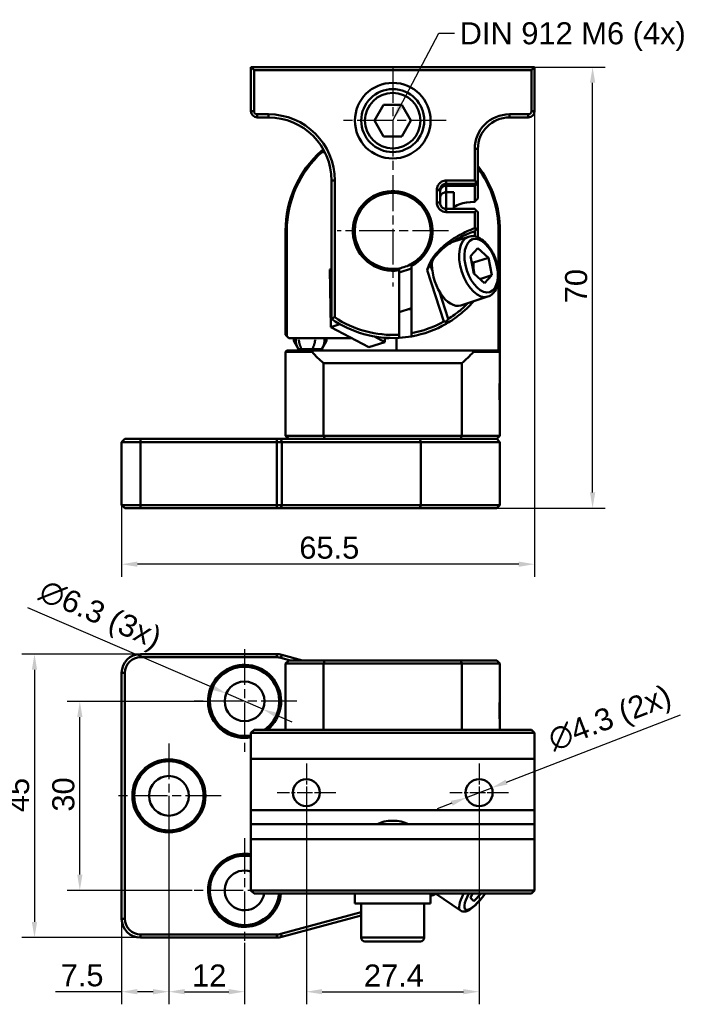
# Model space of a CAD drawing. Header units: millimetres. Extents: x 15 to 172, y 3 to 159.
# Tile 2 of 2: x 67 to 172, y 3 to 159. Entities that reach past the tile are written whole.
import ezdxf

# ---------------------------------------------------------------- set-up
doc = ezdxf.new("R2010")
doc.units = ezdxf.units.MM
doc.linetypes.add('CHAIN', pattern=[0.3543, 0.2362, -0.0295, 0.0591, -0.0295])
for name, color, linetype, lineweight in [('Bemaßungen(DIN)', 179, 'Continuous', 25), ('Gewinde(DIN)', 179, 'Continuous', 25), ('Mittelpunktmarkierung(DIN)', 179, 'Continuous', 25), ('Sichtbare Kanten(DIN)', 179, 'Continuous', 50), ('Sichtbare tangentiale Kanten(DIN)', 179, 'Continuous', 50), ('Symbole(DIN)', 179, 'Continuous', 25)]:
    doc.layers.add(name, color=color, linetype=linetype, lineweight=lineweight)
doc.styles.add('STANDARD-BSI~0', font='arial.ttf')
doc.dimstyles.new('Katalogzeichnungen', dxfattribs={"dimtxt": 3.5, "dimasz": 2.5, "dimexe": 2, "dimexo": 0, "dimgap": 0.8, "dimtad": 1, "dimrnd": 1e-08, "dimdsep": 46, "dimtxsty": 'STANDARD-BSI~0', "dimcen": 0.09, "dimdle": 10, "dimclrd": 250, "dimclre": 250, "dimclrt": 250, "dimazin": 2, "dimtfac": 1, "dimtmove": 0, "dimatfit": 3, "dimfxl": 1, "dimtolj": 1, "dimtzin": 0, "dimlwd": 25, "dimlwe": 25, "dimarcsym": 0})
doc.dimstyles.new('Katalogzeichnungen$7', dxfattribs={"dimtxt": 3.5, "dimasz": 2.5, "dimexe": 2, "dimexo": 0, "dimgap": 0.8, "dimtad": 1, "dimrnd": 1e-08, "dimdsep": 46, "dimtxsty": 'STANDARD-BSI~0', "dimcen": 0.09, "dimdle": 10, "dimclrd": 179, "dimclre": 250, "dimclrt": 250, "dimazin": 2, "dimtfac": 1, "dimtmove": 0, "dimatfit": 3, "dimfxl": 1, "dimtolj": 1, "dimtzin": 0, "dimlwd": 25, "dimlwe": 25, "dimarcsym": 0})

# ---------------------------------------------------------------- blocks, each defined once
blk = doc.blocks.new('*D8')
at = {"layer": 'Bemaßungen(DIN)', "color": 250, "linetype": 'Continuous', "lineweight": 25}
for p, q in [((148.93, 144.68), (148.93, 70.79)), ((83.43, 82.18), (83.43, 70.79)), ((146.43, 72.79), (85.93, 72.79))]:
    blk.add_line(p, q, dxfattribs=at)
at = {"layer": 'Bemaßungen(DIN)', "color": 250, "linetype": 'Continuous'}
for points in [[(85.93, 73.21), (85.93, 72.38), (83.43, 72.79)], [(146.43, 73.21), (146.43, 72.38), (148.93, 72.79)]]:
    blk.add_solid(points, dxfattribs=at)
at = {"layer": 'Defpoints', "color": 0, "linetype": 'Continuous'}
for p in [(148.93, 144.68), (83.43, 82.18), (83.43, 72.79)]:
    blk.add_point(p, dxfattribs=at)
at = {"layer": 'Bemaßungen(DIN)', "color": 250, "linetype": 'Continuous', "lineweight": 25, "insert": (111.61, 77.17), "char_height": 3.5, "attachment_point": 1, "style": 'STANDARD-BSI~0'}
blk.add_mtext('\\A1;65.5', dxfattribs=at)
blk = doc.blocks.new('*D9')
at = {"layer": 'Bemaßungen(DIN)', "color": 250, "linetype": 'Continuous', "lineweight": 25}
for p, q in [((148.93, 151.68), (160.13, 151.68)), ((158.13, 84.18), (158.13, 149.18)), ((142.93, 81.68), (160.13, 81.68))]:
    blk.add_line(p, q, dxfattribs=at)
at = {"layer": 'Bemaßungen(DIN)', "color": 250, "linetype": 'Continuous'}
for points in [[(157.71, 149.18), (158.55, 149.18), (158.13, 151.68)], [(157.71, 84.18), (158.55, 84.18), (158.13, 81.68)]]:
    blk.add_solid(points, dxfattribs=at)
at = {"layer": 'Defpoints', "color": 0, "linetype": 'Continuous'}
for p in [(148.93, 151.68), (158.13, 151.68), (142.93, 81.68)]:
    blk.add_point(p, dxfattribs=at)
at = {"layer": 'Bemaßungen(DIN)', "color": 250, "linetype": 'Continuous', "lineweight": 25, "insert": (153.76, 114.2), "char_height": 3.5, "attachment_point": 1, "rotation": 90, "style": 'STANDARD-BSI~0'}
blk.add_mtext('\\A1;70', dxfattribs=at)
blk = doc.blocks.new('*D10')
at = {"layer": 'Bemaßungen(DIN)', "color": 250, "linetype": 'Continuous', "lineweight": 25}
for p, q in [((97.74, 53.27), (68.56, 65.86)), ((105.82, 49.78), (100.04, 52.28)), ((108.12, 48.79), (110.41, 47.8))]:
    blk.add_line(p, q, dxfattribs=at)
at = {"layer": 'Bemaßungen(DIN)', "color": 250, "linetype": 'Continuous'}
for points in [[(97.91, 53.65), (97.58, 52.89), (100.04, 52.28)], [(108.28, 49.18), (107.95, 48.41), (105.82, 49.78)]]:
    blk.add_solid(points, dxfattribs=at)
at = {"layer": 'Defpoints', "color": 0, "linetype": 'Continuous'}
for p in [(100.04, 52.28), (105.82, 49.78)]:
    blk.add_point(p, dxfattribs=at)
at = {"layer": 'Bemaßungen(DIN)', "color": 250, "linetype": 'Continuous', "lineweight": 25, "insert": (71.46, 70.56), "char_height": 3.5, "attachment_point": 1, "rotation": 336.6619, "style": 'STANDARD-BSI~0'}
blk.add_mtext('\\A1;\\fArial|b0|i0;\\H3.5000;∅6.3 (3x)', dxfattribs=at)
blk = doc.blocks.new('*D11')
at = {"layer": 'Bemaßungen(DIN)', "color": 250, "linetype": 'Continuous', "lineweight": 25}
for p, q in [((144.47, 38.21), (172.05, 48.89)), ((138.13, 35.76), (142.14, 37.31)), ((135.79, 34.85), (133.46, 33.95))]:
    blk.add_line(p, q, dxfattribs=at)
at = {"layer": 'Bemaßungen(DIN)', "color": 250, "linetype": 'Continuous'}
for points in [[(144.32, 38.6), (144.62, 37.82), (142.14, 37.31)], [(135.64, 35.24), (135.94, 34.47), (138.13, 35.76)]]:
    blk.add_solid(points, dxfattribs=at)
at = {"layer": 'Defpoints', "color": 0, "linetype": 'Continuous'}
for p in [(142.14, 37.31), (138.13, 35.76)]:
    blk.add_point(p, dxfattribs=at)
at = {"layer": 'Bemaßungen(DIN)', "color": 250, "linetype": 'Continuous', "lineweight": 25, "insert": (150.68, 46.47), "char_height": 3.5, "attachment_point": 1, "rotation": 21.1577, "style": 'STANDARD-BSI~0'}
blk.add_mtext('\\A1;\\fArial|b0|i0;\\H3.5000;∅4.3 (2x)', dxfattribs=at)
blk = doc.blocks.new('*D12')
at = {"layer": 'Bemaßungen(DIN)', "color": 250, "linetype": 'Continuous', "lineweight": 25}
for p, q in [((90.93, 27.73), (90.93, 2.95)), ((102.93, 12.73), (102.93, 2.95)), ((93.43, 4.95), (100.43, 4.95))]:
    blk.add_line(p, q, dxfattribs=at)
at = {"layer": 'Bemaßungen(DIN)', "color": 250, "linetype": 'Continuous'}
for points in [[(93.43, 5.37), (93.43, 4.54), (90.93, 4.95)], [(100.43, 5.37), (100.43, 4.54), (102.93, 4.95)]]:
    blk.add_solid(points, dxfattribs=at)
at = {"layer": 'Defpoints', "color": 0, "linetype": 'Continuous'}
for p in [(90.93, 27.73), (102.93, 12.73), (102.93, 4.95)]:
    blk.add_point(p, dxfattribs=at)
at = {"layer": 'Bemaßungen(DIN)', "color": 250, "linetype": 'Continuous', "lineweight": 25, "insert": (94.61, 9.27), "char_height": 3.5, "attachment_point": 1, "style": 'STANDARD-BSI~0'}
blk.add_mtext('\\A1;12', dxfattribs=at)
blk = doc.blocks.new('*D13')
at = {"layer": 'Bemaßungen(DIN)', "color": 250, "linetype": 'Continuous', "lineweight": 25}
for p, q in [((97.43, 51.03), (74.8, 51.03)), ((76.8, 23.53), (76.8, 48.53)), ((94.63, 21.03), (74.8, 21.03))]:
    blk.add_line(p, q, dxfattribs=at)
at = {"layer": 'Bemaßungen(DIN)', "color": 250, "linetype": 'Continuous'}
for points in [[(76.39, 48.53), (77.22, 48.53), (76.8, 51.03)], [(76.39, 23.53), (77.22, 23.53), (76.8, 21.03)]]:
    blk.add_solid(points, dxfattribs=at)
at = {"layer": 'Defpoints', "color": 0, "linetype": 'Continuous'}
for p in [(76.8, 51.03), (97.43, 51.03), (94.63, 21.03)]:
    blk.add_point(p, dxfattribs=at)
at = {"layer": 'Bemaßungen(DIN)', "color": 250, "linetype": 'Continuous', "lineweight": 25, "insert": (72.43, 33.53), "char_height": 3.5, "attachment_point": 1, "rotation": 90, "style": 'STANDARD-BSI~0'}
blk.add_mtext('\\A1;30', dxfattribs=at)
blk = doc.blocks.new('*D14')
at = {"layer": 'Bemaßungen(DIN)', "color": 250, "linetype": 'Continuous', "lineweight": 25}
for p, q in [((112.73, 36.53), (112.73, 2.95)), ((140.13, 36.53), (140.13, 2.95)), ((115.23, 4.95), (137.63, 4.95))]:
    blk.add_line(p, q, dxfattribs=at)
at = {"layer": 'Bemaßungen(DIN)', "color": 250, "linetype": 'Continuous'}
for points in [[(115.23, 5.37), (115.23, 4.54), (112.73, 4.95)], [(137.63, 5.37), (137.63, 4.54), (140.13, 4.95)]]:
    blk.add_solid(points, dxfattribs=at)
at = {"layer": 'Defpoints', "color": 0, "linetype": 'Continuous'}
for p in [(112.73, 36.53), (140.13, 36.53), (140.13, 4.95)]:
    blk.add_point(p, dxfattribs=at)
at = {"layer": 'Bemaßungen(DIN)', "color": 250, "linetype": 'Continuous', "lineweight": 25, "insert": (121.86, 9.27), "char_height": 3.5, "attachment_point": 1, "style": 'STANDARD-BSI~0'}
blk.add_mtext('\\A1;27.4', dxfattribs=at)
blk = doc.blocks.new('*D15')
at = {"layer": 'Bemaßungen(DIN)', "color": 250, "linetype": 'Continuous', "lineweight": 25}
for p, q in [((86.43, 58.53), (67.61, 58.53)), ((69.61, 56.03), (69.61, 16.03)), ((86.43, 13.53), (67.61, 13.53))]:
    blk.add_line(p, q, dxfattribs=at)
at = {"layer": 'Bemaßungen(DIN)', "color": 250, "linetype": 'Continuous'}
for points in [[(69.19, 56.03), (70.03, 56.03), (69.61, 58.53)], [(69.19, 16.03), (70.03, 16.03), (69.61, 13.53)]]:
    blk.add_solid(points, dxfattribs=at)
at = {"layer": 'Defpoints', "color": 0, "linetype": 'Continuous'}
for p in [(86.43, 58.53), (69.61, 13.53), (86.43, 13.53)]:
    blk.add_point(p, dxfattribs=at)
at = {"layer": 'Bemaßungen(DIN)', "color": 250, "linetype": 'Continuous', "lineweight": 25, "insert": (65.25, 33.44), "char_height": 3.5, "attachment_point": 1, "rotation": 90, "style": 'STANDARD-BSI~0'}
blk.add_mtext('\\A1;45', dxfattribs=at)
blk = doc.blocks.new('*D16')
at = {"layer": 'Bemaßungen(DIN)', "color": 250, "linetype": 'Continuous', "lineweight": 25}
for p, q in [((90.93, 36.03), (90.93, 2.95)), ((83.43, 16.53), (83.43, 2.95)), ((83.43, 4.95), (72.96, 4.95)), ((88.43, 4.95), (85.93, 4.95))]:
    blk.add_line(p, q, dxfattribs=at)
at = {"layer": 'Bemaßungen(DIN)', "color": 250, "linetype": 'Continuous'}
for points in [[(85.93, 5.37), (85.93, 4.54), (83.43, 4.95)], [(88.43, 5.37), (88.43, 4.54), (90.93, 4.95)]]:
    blk.add_solid(points, dxfattribs=at)
at = {"layer": 'Defpoints', "color": 0, "linetype": 'Continuous'}
for p in [(90.93, 36.03), (83.43, 16.53), (83.43, 4.95)]:
    blk.add_point(p, dxfattribs=at)
at = {"layer": 'Bemaßungen(DIN)', "color": 250, "linetype": 'Continuous', "lineweight": 25, "insert": (73.76, 9.31), "char_height": 3.5, "attachment_point": 1, "style": 'STANDARD-BSI~0'}
blk.add_mtext('\\A1;7.5', dxfattribs=at)

msp = doc.modelspace()

# ---------------------------------------------------------------- linework, layer by layer
at = {"layer": 'Gewinde(DIN)'}
for p, q in [((124.0294, 31.5655), (124.0294, 31.5322)), ((128.8314, 31.5322), (128.8314, 31.5655))]:
    msp.add_line(p, q, dxfattribs=at)
at = {"layer": 'Mittelpunktmarkierung(DIN)', "linetype": 'CHAIN', "ltscale": 23.990969}
for p, q in [((126.4304, 151.6824), (126.4304, 134.6824)), ((134.9304, 143.1824), (117.9304, 143.1824)), ((126.4304, 134.5074), (126.4304, 116.8574)), ((135.2554, 125.6824), (117.6054, 125.6824)), ((102.9304, 59.3322), (102.9304, 42.7322)), ((111.2304, 51.0322), (94.6304, 51.0322)), ((90.9304, 44.3322), (90.9304, 27.7322)), ((99.2304, 36.0322), (82.6304, 36.0322)), ((102.9304, 29.3322), (102.9304, 12.7322)), ((111.2304, 21.0322), (94.6304, 21.0322))]:
    msp.add_line(p, q, dxfattribs=at)
at = {"layer": 'Mittelpunktmarkierung(DIN)', "linetype": 'CHAIN', "ltscale": 10.334129}
for p, q in [((112.7304, 41.1822), (112.7304, 31.8822)), ((140.1304, 41.1822), (140.1304, 31.8822)), ((117.3804, 36.5322), (108.0804, 36.5322)), ((144.7804, 36.5322), (135.4804, 36.5322))]:
    msp.add_line(p, q, dxfattribs=at)
at = {"layer": 'Sichtbare Kanten(DIN)'}
for p, q in [((103.9304, 151.6824), (103.9304, 144.6824)), ((104.4304, 151.1824), (103.9304, 151.6824)), ((148.9304, 151.6824), (103.9304, 151.6824)), ((148.4304, 151.1824), (148.9304, 151.6824)), ((148.9304, 144.6824), (148.9304, 151.6824)), ((104.4304, 151.1824), (148.4304, 151.1824)), ((104.4304, 144.6824), (104.4304, 151.1824)), ((148.4304, 151.1824), (148.4304, 144.6824)), ((123.5436, 143.1824), (124.987, 145.6824)), ((124.987, 145.6824), (127.8738, 145.6824)), ((127.8738, 145.6824), (129.3172, 143.1824)), ((106.7304, 144.1824), (104.9304, 144.1824)), ((147.9304, 144.1824), (144.9304, 144.1824)), ((104.9304, 143.6824), (106.7304, 143.6824)), ((124.987, 140.6824), (123.5436, 143.1824)), ((129.3172, 143.1824), (127.8738, 140.6824)), ((144.9304, 143.6824), (147.9304, 143.6824)), ((127.8738, 140.6824), (124.987, 140.6824)), ((115.2059, 138.1824), (115.6607, 138.1824)), ((139.4304, 138.6824), (139.4304, 133.6824)), ((139.9304, 133.6705), (139.9304, 138.6824)), ((116.7304, 133.6824), (116.7304, 111.7214)), ((117.2304, 111.9853), (117.2304, 133.6824)), ((139.4304, 133.6824), (134.9304, 133.6824)), ((134.9304, 133.1699), (139.4304, 133.1699)), ((139.6788, 133.4277), (139.4304, 133.6824)), ((139.4304, 133.1699), (139.4304, 132.8416)), ((139.4304, 132.8416), (139.4304, 130.3032)), ((139.9304, 133.3246), (139.9304, 133.6705)), ((139.9304, 130.8361), (139.9304, 133.3246)), ((133.4304, 132.1824), (133.4304, 132.1685)), ((133.4304, 132.1685), (133.4304, 130.1824)), ((133.9304, 130.1824), (133.9304, 132.1685)), ((136.1304, 129.1616), (136.1304, 131.8234)), ((133.9304, 130.1645), (133.9304, 130.1824)), ((139.4304, 129.1616), (134.9304, 129.1616)), ((134.9304, 128.6824), (139.4304, 128.6824)), ((139.4304, 128.6824), (139.6828, 128.9245)), ((139.4304, 128.6824), (139.4304, 126.12)), ((139.9304, 126.2723), (139.9304, 128.6596)), ((109.4304, 125.6824), (109.4304, 109.1824)), ((109.6304, 108.9824), (109.6304, 125.6824)), ((139.9304, 124.6731), (139.9304, 126.2723)), ((143.2304, 125.6824), (143.2304, 118.7501)), ((143.4304, 106.4824), (143.4304, 125.6824)), ((138.4361, 124.7638), (135.8306, 123.9173)), ((138.7592, 121.6902), (139.9334, 122.9479)), ((139.9334, 122.9479), (141.6339, 121.4217)), ((132.7108, 119.4536), (132.3924, 120.4335)), ((139.2856, 118.9064), (138.7592, 121.6902)), ((139.241, 120.6442), (141.6339, 121.4217)), ((141.6339, 121.4217), (142.1603, 118.6379)), ((116.4755, 119.5343), (116.7304, 119.6171)), ((116.6187, 110.4257), (116.4755, 119.5343)), ((129.4304, 119.7348), (127.4304, 119.085)), ((127.4304, 109.2127), (127.4304, 119.4369)), ((129.4304, 120.1141), (129.4304, 109.4574)), ((131.9058, 119.4317), (134.5432, 111.3146)), ((140.9861, 117.3803), (139.2856, 118.9064)), ((140.2694, 118.0235), (142.1603, 118.6379)), ((142.1603, 118.6379), (140.9861, 117.3803)), ((143.2304, 118.2559), (143.2304, 106.6824)), ((135.2267, 111.7103), (133.7731, 116.1841)), ((141.5263, 115.2533), (137.2191, 113.8538)), ((129.4304, 113.426), (127.4304, 112.7762)), ((129.4304, 113.2537), (128.9002, 113.2537)), ((116.6187, 110.4257), (118.0509, 110.891)), ((122.6485, 107.2137), (116.6187, 110.4257)), ((109.6304, 108.9824), (109.4304, 109.1824)), ((109.9304, 108.6824), (109.6304, 108.9824)), ((109.9304, 108.6824), (119.8913, 108.6824)), ((110.7304, 108.6824), (110.7304, 108.2324)), ((110.7304, 108.2324), (111.4945, 106.9089)), ((115.9304, 108.2324), (115.1663, 106.9089)), ((115.9304, 108.2324), (115.9304, 108.6824)), ((122.6485, 107.2137), (125.2009, 108.043)), ((125.2009, 108.043), (123.534, 108.9309)), ((125.1902, 108.7277), (125.2009, 108.043)), ((125.1909, 108.6824), (125.8304, 108.6824)), ((125.8304, 108.6824), (125.8304, 108.693)), ((127.0304, 108.693), (127.0304, 106.6824)), ((109.4304, 106.4824), (109.6304, 106.6824)), ((113.6413, 106.4824), (109.4304, 106.4824)), ((109.4304, 93.1824), (109.4304, 106.4824)), ((109.6304, 106.6824), (113.7324, 106.6824)), ((115.1663, 106.9089), (111.4945, 106.9089)), ((111.9945, 106.9155), (113.6663, 106.9155)), ((113.7324, 106.6824), (139.1284, 106.6824)), ((139.1284, 106.6824), (143.2304, 106.6824)), ((143.4304, 106.4824), (139.2195, 106.4824)), ((143.4304, 106.4824), (143.2304, 106.6824)), ((143.4304, 101.8824), (143.4304, 106.4824)), ((115.4759, 104.6824), (137.3848, 104.6824)), ((115.4759, 93.1824), (115.4759, 104.6824)), ((137.3848, 104.6824), (137.3848, 93.1824)), ((143.4304, 101.8824), (143.4304, 98.4824)), ((143.4304, 93.1824), (143.4304, 98.4824)), ((83.4304, 92.1824), (83.9304, 92.6824)), ((83.9304, 92.6824), (86.4304, 92.6824)), ((108.0305, 92.6824), (86.4304, 92.6824)), ((108.0305, 92.6824), (108.6853, 92.6824)), ((130.752, 92.6824), (108.6853, 92.6824)), ((109.4304, 93.1824), (115.4759, 93.1824)), ((109.4304, 93.1824), (109.9304, 92.6824)), ((137.3848, 93.1824), (115.4759, 93.1824)), ((130.752, 92.6824), (142.9304, 92.6824)), ((142.9304, 92.6824), (137.2007, 92.6824)), ((137.3848, 93.1824), (143.4304, 93.1824)), ((143.4304, 93.1824), (142.9304, 92.6824)), ((142.9304, 92.6824), (143.4304, 92.1824)), ((86.4304, 92.1824), (83.4304, 92.1824)), ((83.4304, 92.1824), (83.4304, 82.1824)), ((86.4304, 92.1824), (108.0305, 92.1824)), ((108.8163, 92.1824), (108.0305, 92.1824)), ((108.8163, 92.1824), (130.883, 92.1824)), ((143.4304, 92.1824), (130.883, 92.1824)), ((143.4304, 82.1824), (143.4304, 92.1824)), ((83.9304, 81.6824), (83.4304, 82.1824)), ((83.4304, 82.1824), (86.4304, 82.1824)), ((86.4304, 81.6824), (83.9304, 81.6824)), ((108.0305, 82.1824), (86.4304, 82.1824)), ((86.4304, 81.6824), (108.0305, 81.6824)), ((108.0305, 82.1824), (108.8163, 82.1824)), ((108.6853, 81.6824), (108.0305, 81.6824)), ((108.6853, 81.6824), (130.752, 81.6824)), ((130.883, 82.1824), (108.8163, 82.1824)), ((142.9304, 81.6824), (130.752, 81.6824)), ((130.883, 82.1824), (143.4304, 82.1824)), ((142.9304, 81.6824), (143.4304, 82.1824)), ((108.0305, 58.5322), (86.4304, 58.5322)), ((86.4304, 58.0322), (108.0305, 58.0322)), ((108.6853, 57.9449), (110.2061, 57.5322)), ((112.1151, 57.5322), (108.8163, 58.4274)), ((109.9304, 57.5322), (109.4304, 57.0322)), ((109.4304, 57.0322), (109.4304, 46.5322)), ((115.4759, 57.0322), (109.4304, 57.0322)), ((109.9304, 57.5322), (115.6601, 57.5322)), ((115.4759, 46.5322), (115.4759, 57.0322)), ((115.4759, 57.0322), (137.3848, 57.0322)), ((137.2007, 57.5322), (115.6601, 57.5322)), ((137.2007, 57.5322), (142.9304, 57.5322)), ((143.4304, 57.0322), (137.3848, 57.0322)), ((137.3848, 57.0322), (137.3848, 46.5322)), ((142.9304, 57.5322), (143.4304, 57.0322)), ((143.4304, 57.0322), (143.4304, 51.2322)), ((83.4304, 55.5322), (83.4304, 16.5322)), ((83.9304, 16.5322), (83.9304, 55.5322)), ((143.4304, 51.2322), (143.4304, 47.8322)), ((143.4304, 47.8322), (143.4304, 46.5322)), ((104.4304, 46.5322), (103.9304, 46.0322)), ((103.9304, 46.0322), (148.9304, 46.0322)), ((103.9304, 46.0322), (103.9304, 41.9322)), ((148.4304, 46.5322), (104.4304, 46.5322)), ((148.9304, 46.0322), (148.4304, 46.5322)), ((148.9304, 46.0322), (148.9304, 41.9322)), ((103.9304, 33.7389), (103.9304, 41.9322)), ((103.9304, 41.9322), (148.9304, 41.9322)), ((148.9304, 41.9322), (148.9304, 33.7389)), ((103.9304, 31.5322), (103.9304, 33.7389)), ((103.9304, 33.7389), (148.9304, 33.7389)), ((148.9304, 33.7389), (148.9304, 31.5322)), ((103.9304, 29.1322), (103.9304, 31.5322)), ((148.9304, 31.5322), (103.9304, 31.5322)), ((148.9304, 31.5322), (148.9304, 29.1322)), ((103.9304, 29.1322), (103.9304, 21.0322)), ((148.9304, 29.1322), (103.9304, 29.1322)), ((148.9304, 29.1322), (148.9304, 21.0322)), ((104.4304, 20.5322), (103.9304, 21.0322)), ((148.9304, 21.0322), (103.9304, 21.0322)), ((104.4304, 20.5322), (148.4304, 20.5322)), ((120.4304, 18.9322), (120.4304, 20.5322)), ((132.4304, 18.9322), (132.4304, 20.5322)), ((137.1616, 17.819), (133.1883, 20.5322)), ((138.7592, 19.8573), (139.1011, 20.5322)), ((140.47, 20.5322), (139.2856, 19.3035)), ((148.4304, 20.5322), (148.9304, 21.0322)), ((120.4304, 18.9322), (132.4304, 18.9322)), ((121.4304, 13.5322), (121.4304, 18.9322)), ((131.4304, 13.5322), (131.4304, 18.9322)), ((139.2856, 19.3035), (138.7592, 19.8573)), ((121.4304, 17.5784), (108.6853, 14.1194)), ((108.8163, 13.6369), (121.4304, 17.0603)), ((108.0305, 14.0322), (86.4304, 14.0322)), ((86.4304, 13.5322), (108.0305, 13.5322)), ((130.8304, 12.9322), (122.0304, 12.9322))]:
    msp.add_line(p, q, dxfattribs=at)
for centre, radius in [((126.4304, 143.1824), 6), ((126.4304, 143.1824), 5), ((102.9304, 51.0322), 3.15), ((90.9304, 36.0322), 5.8), ((90.9304, 36.0322), 5.5), ((90.9304, 36.0322), 3.15), ((112.7304, 36.5322), 2.15), ((140.1304, 36.5322), 2.15)]:
    msp.add_circle(centre, radius, dxfattribs=at)
for centre, radius, start, end in [((104.9304, 144.6824), 1, 180, 270), ((104.9304, 144.6824), 0.5, 180, 270), ((106.7304, 133.6824), 10.5, 0, 90), ((144.9304, 138.6824), 5.5, 90, 180), ((147.9304, 144.6824), 0.5, 270, 0), ((147.9304, 144.6824), 1, 270, 0), ((106.7304, 133.6824), 10, 0, 90), ((144.9304, 138.6824), 5, 90, 180), ((126.4304, 125.6824), 17, 131.663758, 180), ((126.4304, 125.6824), 16.8, 131.922638, 180), ((126.4304, 125.6824), 17, 130.372698, 131.663758), ((126.4304, 125.6824), 17, 0, 37.428006), ((126.4304, 125.6824), 16.8, 0, 36.527485), ((126.4304, 125.6824), 6.325, 298.314323, 279.096791), ((126.4304, 125.6824), 6.025, 299.862834, 279.553885), ((126.4304, 125.6824), 6.025, 279.553885, 299.862834), ((126.4304, 125.6824), 17, 235.208745, 273.372287), ((126.4304, 125.6824), 16.5, 236.11169, 273.474601), ((126.4304, 125.6824), 16.5, 280.475682, 299.451506), ((126.4304, 125.6824), 17, 280.164249, 299.931171), ((126.4304, 117.6824), 17, 221.21021, 229.880833), ((126.4304, 117.6824), 17, 310.119167, 318.78979), ((86.4304, 55.5322), 3, 90, 180), ((86.4304, 55.5322), 2.5, 90, 180), ((108.0305, 55.5322), 3, 74.81609, 90), ((108.0305, 55.5322), 2.5, 74.81609, 90), ((102.9304, 51.0322), 5.8, 309.116744, 279.928192), ((102.9304, 51.0322), 5.5, 305.096801, 280.475682), ((102.9304, 21.0322), 5.8, 80.071808, 355.05457), ((102.9304, 21.0322), 5.5, 79.524318, 354.784091), ((102.9304, 21.0322), 3.15, 71.490595, 350.866802), ((126.4304, 36.0322), 17, 290.667316, 293.748828), ((86.4304, 16.5322), 3, 180, 270), ((86.4304, 16.5322), 2.5, 180, 270), ((108.0305, 16.5322), 2.5, 270, 285.18391), ((108.0305, 16.5322), 3, 270, 285.18391), ((122.0304, 13.5322), 0.6, 180, 270), ((130.8304, 13.5322), 0.6, 270, 0)]:
    msp.add_arc(centre, radius, start, end, dxfattribs=at)
for centre, major_axis, ratio, start_param, end_param in [((140.1304, 129.248), (-4, 0), 0.26794919, 4.88829475, 6.28318531), ((140.1304, 129.9727), (3.9634, 4.2478), 0.12701665, 1.48551848, 1.61140339), ((135.674, 118.6091), (1.5451, -4.7553), 0.54463904, 4.02984046, 6.28318531), ((137.2101, 129.1849), (-19.8537, -6.4509), 0.83976134, 1.17447182, 1.19477946), ((126.4304, 30.6147), (-3.15, 0), 0.46630766, 3.81625531, 5.60852265)]:
    msp.add_ellipse(centre, major_axis=major_axis, ratio=ratio, start_param=start_param, end_param=end_param, dxfattribs=at)
for points, weights in [([(115.1295, 138.3824), (115.1677, 138.282), (115.2059, 138.1824)], [1, 1.00000000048, 1]), ([(139.6788, 133.4277), (139.5514, 133.2972), (139.4304, 133.1699)], [1.01430540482, 1.02170882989, 1.02884064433]), ([(139.4304, 129.1616), (139.5616, 129.0405), (139.6828, 128.9245)], [1.01974213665, 1.01580456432, 1.01102204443]), ([(129.4304, 120.4574), (129.4304, 120.2899), (129.4304, 120.1141)], [1.03324099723, 1.01687750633, 1]), ([(139.241, 120.6442), (139.071, 120.7384), (138.9219, 120.8301)], [1, 1.01963986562, 1.03429300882]), ([(139.4217, 118.7843), (139.1932, 119.6075), (139.241, 120.6442)], [1.06945974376, 1.10205521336, 1]), ([(127.4304, 119.4369), (127.4304, 119.5926), (127.4304, 119.741)], [1, 1.02143862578, 1.04270462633]), ([(129.4304, 109.4574), (129.4304, 109.2071), (129.4304, 108.9492)], [1, 1.00284318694, 1.00546299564]), ([(111.073, 108.6824), (110.948, 107.8555), (111.4945, 106.9089)], [1.07269422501, 1.09632778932, 1]), ([(111.5488, 108.412), (111.5665, 107.7173), (111.9945, 106.9155)], [1.07719663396, 1.07390299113, 1]), ([(113.6663, 106.9155), (114.0943, 107.7173), (114.112, 108.412)], [1, 1.07390299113, 1.07719663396]), ([(115.1663, 106.9089), (115.7128, 107.8555), (115.5878, 108.6824)], [1, 1.09632778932, 1.07269422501]), ([(127.4304, 108.7118), (127.4304, 108.966), (127.4304, 109.2127)], [1.00536608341, 1.00279155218, 1]), ([(111.9945, 106.9155), (111.9717, 106.9517), (111.9501, 106.9874)], [1, 1.00368299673, 1.00719062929]), ([(113.7107, 106.9874), (113.6891, 106.9517), (113.6663, 106.9155)], [1.00719062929, 1.00368299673, 1])]:
    msp.add_rational_spline(points, weights, degree=2, dxfattribs=at)
for points, knots in [([(134.9304, 133.6824), (134.6877, 133.6824), (134.4452, 133.6224), (134.0979, 133.4391), (133.9758, 133.3491), (133.8697, 133.243), (133.7637, 133.137), (133.6736, 133.0149), (133.4904, 132.6676), (133.4304, 132.4251), (133.4304, 132.1824)], [0, 0, 0, 0, 0.48539816, 0.48539816, 0.78539816, 0.78539816, 0.78539816, 1.08539816, 1.08539816, 1.57079633, 1.57079633, 1.57079633, 1.57079633]), ([(133.9305, 132.1824), (133.9327, 132.3442), (133.9748, 132.5047), (134.0988, 132.7334), (134.1591, 132.8136), (134.2298, 132.883), (134.3004, 132.9525), (134.3814, 133.0113), (134.611, 133.1309), (134.7706, 133.1699), (134.9304, 133.1699)], [-1.57079633, -1.57079633, -1.57079633, -1.57079633, -1.08539816, -1.08539816, -0.78539816, -0.78539816, -0.78539816, -0.48539816, -0.48539816, 0, 0, 0, 0]), ([(133.9304, 132.1685), (133.9304, 132.1708), (133.9304, 132.1731), (133.9304, 132.1778), (133.9305, 132.1801), (133.9305, 132.1824)], [-0.07027334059, -0.07027334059, -0.07027334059, -0.07027334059, -0.06957835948, -0.06957835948, -0.06888337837, -0.06888337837, -0.06888337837, -0.06888337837]), ([(133.4304, 130.1824), (133.4304, 130.1779), (133.4304, 130.1734), (133.4305, 130.1645), (133.4306, 130.16), (133.4306, 130.1556)], [1.5707963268, 1.5707963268, 1.5707963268, 1.5707963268, 1.5797353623, 1.5797353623, 1.5886743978, 1.5886743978, 1.5886743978, 1.5886743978]), ([(133.4306, 130.1556), (133.4348, 129.9201), (133.4955, 129.6858), (133.6758, 129.347), (133.7649, 129.2265), (133.8697, 129.1217), (133.9745, 129.0169), (134.095, 128.9278), (134.4417, 128.7433), (134.6859, 128.6824), (134.9304, 128.6824)], [1.5886744, 1.5886744, 1.5886744, 1.5886744, 2.05975759, 2.05975759, 2.35619449, 2.35619449, 2.35619449, 2.65263139, 2.65263139, 3.14159265, 3.14159265, 3.14159265, 3.14159265]), ([(134.9304, 129.1616), (134.764, 129.1616), (134.5979, 129.2041), (134.364, 129.3319), (134.2832, 129.3935), (134.2134, 129.4654), (134.1437, 129.5374), (134.085, 129.6197), (133.9679, 129.8497), (133.9304, 130.0074), (133.9304, 130.1645)], [-3.14159265, -3.14159265, -3.14159265, -3.14159265, -2.65263139, -2.65263139, -2.35619449, -2.35619449, -2.35619449, -2.05975759, -2.05975759, -1.5886744, -1.5886744, -1.5886744, -1.5886744]), ([(139.4304, 126.12), (138.6055, 125.8122), (137.8076, 125.4486), (136.1648, 124.5492), (135.3429, 123.9935), (134.6315, 123.3947), (133.9399, 122.8124), (133.3526, 122.1897), (132.5933, 121.1205), (132.3478, 120.6852), (132.1667, 120.247)], [-1.49205254, -1.49205254, -1.49205254, -1.49205254, -1.23685042, -1.23685042, -0.93039959, -0.93039959, -0.93039959, -0.63242194, -0.63242194, -0.43487738, -0.43487738, -0.43487738, -0.43487738]), ([(132.3578, 120.3636), (132.5367, 120.7312), (132.7638, 121.0942), (133.5023, 122.0626), (134.1004, 122.6511), (134.7999, 123.1947), (135.5193, 123.7537), (136.3463, 124.2651), (137.9445, 125.0565), (138.6889, 125.3626), (139.4543, 125.6195)], [0.46040304, 0.46040304, 0.46040304, 0.46040304, 0.63242194, 0.63242194, 0.93039959, 0.93039959, 0.93039959, 1.23685042, 1.23685042, 1.47692131, 1.47692131, 1.47692131, 1.47692131]), ([(139.4304, 126.12), (139.5142, 126.0648), (139.5976, 126.0083), (139.6846, 125.9478), (139.6886, 125.9451), (139.6926, 125.9423)], [-0.0790602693, -0.0790602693, -0.0790602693, -0.0790602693, -0.0398396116, -0.0398396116, -0.0379426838, -0.0379426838, -0.0379426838, -0.0379426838]), ([(139.4513, 125.6185), (139.4428, 125.6043), (139.4363, 125.4902), (139.4311, 125.1569), (139.4302, 125.0039), (139.4305, 124.8216)], [-5.181430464, -5.181430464, -5.181430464, -5.181430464, -4.853517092, -4.853517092, -4.666357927, -4.666357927, -4.666357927, -4.666357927]), ([(139.6926, 125.9423), (139.6931, 125.9431), (139.6937, 125.9439), (139.7718, 126.0556), (139.8506, 126.1648), (139.9304, 126.2723)], [-0.0471171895, -0.0471171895, -0.0471171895, -0.0471171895, -0.0467776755, -0.0467776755, 0, 0, 0, 0]), ([(138.4361, 124.7638), (138.717, 124.8551), (139.0183, 124.8787), (139.642, 124.7974), (139.9631, 124.6807), (140.6255, 124.3072), (140.9627, 124.0295), (141.5975, 123.346), (141.8931, 122.9352), (142.4058, 122.0354), (142.6235, 121.5477), (142.9652, 120.5413), (143.0897, 120.0231), (143.2342, 118.9993), (143.2539, 118.494), (143.1788, 117.5374), (143.083, 117.0867), (142.766, 116.2953), (142.5462, 115.9503), (142.0455, 115.4907), (141.7966, 115.3411), (141.5263, 115.2533)], [6.10803469, 6.10803469, 6.10803469, 6.10803469, 6.36136804, 6.36136804, 6.64293773, 6.64293773, 6.97331939, 6.97331939, 7.31621194, 7.31621194, 7.65468683, 7.65468683, 7.9908681, 7.9908681, 8.32875894, 8.32875894, 8.67116956, 8.67116956, 9.0058104, 9.0058104, 9.24962734, 9.24962734, 9.24962734, 9.24962734]), ([(131.9058, 119.4317), (131.9714, 119.6213), (132.0526, 119.8035), (132.1913, 120.0587), (132.2389, 120.1393), (132.2899, 120.2187)], [-0.516574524, -0.516574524, -0.516574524, -0.516574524, -0.442079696, -0.442079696, -0.407029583, -0.407029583, -0.407029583, -0.407029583]), ([(134.9127, 110.9498), (135.3098, 111.1784), (135.6978, 111.4231), (136.5444, 112.0065), (136.9975, 112.3534), (137.4321, 112.7224), (137.8931, 113.1137), (138.3334, 113.5298), (138.9194, 114.1462), (139.0844, 114.3274), (139.2455, 114.5122)], [1.803499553, 1.803499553, 1.803499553, 1.803499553, 1.884215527, 1.884215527, 1.984483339, 1.984483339, 1.984483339, 2.090812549, 2.090812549, 2.133838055, 2.133838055, 2.133838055, 2.133838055]), ([(138.3585, 114.224), (138.0913, 113.9511), (137.8147, 113.6872), (137.5294, 113.433), (137.1096, 113.0589), (136.6709, 112.7058), (135.8939, 112.1421), (135.5641, 111.9203), (135.2267, 111.7103)], [-2.0526388, -2.0526388, -2.0526388, -2.0526388, -1.984483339, -1.984483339, -1.984483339, -1.884215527, -1.884215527, -1.813440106, -1.813440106, -1.813440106, -1.813440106]), ([(134.9127, 110.9498), (134.9252, 111.0524), (134.9382, 111.1554), (134.9538, 111.2752), (134.956, 111.2918), (134.9581, 111.3085)], [-0.0793010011, -0.0793010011, -0.0793010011, -0.0793010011, -0.039557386, -0.039557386, -0.0331530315, -0.0331530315, -0.0331530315, -0.0331530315]), ([(143.4304, 98.4824), (143.4304, 98.4824), (143.4261, 98.5278), (143.411, 98.7087), (143.4003, 98.8441), (143.3809, 99.1498), (143.3708, 99.3399), (143.3566, 99.7524), (143.3528, 99.9748), (143.3528, 100.1824), (143.3528, 100.39), (143.3566, 100.6124), (143.3708, 101.0249), (143.3809, 101.215), (143.4003, 101.5207), (143.411, 101.6561), (143.4261, 101.837), (143.4304, 101.8824), (143.4304, 101.8824)], [-0.250481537, -0.250481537, -0.250481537, -0.250481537, -0.187524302, -0.187524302, -0.124567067, -0.124567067, -0.062283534, -0.062283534, 0, 0, 0, 0.062283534, 0.062283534, 0.124567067, 0.124567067, 0.187524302, 0.187524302, 0.250481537, 0.250481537, 0.250481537, 0.250481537]), ([(143.4304, 47.8322), (143.4304, 47.8322), (143.4261, 47.8776), (143.411, 48.0585), (143.4003, 48.1939), (143.3809, 48.4996), (143.3708, 48.6897), (143.3566, 49.1022), (143.3528, 49.3246), (143.3528, 49.7398), (143.3566, 49.9622), (143.3708, 50.3747), (143.3809, 50.5648), (143.4003, 50.8705), (143.411, 51.0059), (143.4261, 51.1868), (143.4304, 51.2322), (143.4304, 51.2322)], [0.250481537, 0.250481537, 0.250481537, 0.250481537, 0.313438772, 0.313438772, 0.376396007, 0.376396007, 0.438679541, 0.438679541, 0.500963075, 0.500963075, 0.563246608, 0.563246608, 0.625530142, 0.625530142, 0.688487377, 0.688487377, 0.751444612, 0.751444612, 0.751444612, 0.751444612]), ([(141.1118, 20.5322), (140.8281, 20.1427), (140.5325, 19.7714), (139.9279, 19.081), (139.6193, 18.7659), (139.0095, 18.2262), (138.713, 18.0071), (138.2469, 17.7688), (138.0756, 17.7022), (137.7736, 17.6553), (137.6549, 17.6512), (137.4055, 17.6931), (137.275, 17.7416), (137.1616, 17.819)], [3.25858698, 3.25858698, 3.25858698, 3.25858698, 3.57776147, 3.57776147, 3.91352888, 3.91352888, 4.26862272, 4.26862272, 4.47405817, 4.47405817, 4.59322357, 4.59322357, 4.71238898, 4.71238898, 4.71238898, 4.71238898])]:
    msp.add_open_spline(points, degree=3, knots=knots, dxfattribs=at)
for points, degree in [([(139.9304, 133.6705), (139.8031, 133.5491), (139.6788, 133.4277)], 2), ([(139.6828, 128.9245), (139.8095, 128.792), (139.9304, 128.6596)], 2), ([(139.6926, 125.9423), (139.6135, 125.8341), (139.5341, 125.7265), (139.4543, 125.6195)], 3), ([(132.2899, 120.2187), (132.3118, 120.2673), (132.3344, 120.3156), (132.3578, 120.3636)], 3), ([(132.1667, 120.247), (132.0573, 119.9824), (131.9685, 119.71), (131.9058, 119.4317)], 3), ([(117.2304, 111.9853), (117.0639, 111.8966), (116.8972, 111.8086), (116.7304, 111.7214)], 3), ([(135.2267, 111.7103), (135.1381, 111.5756), (135.0486, 111.4416), (134.9581, 111.3085)], 3), ([(129.4304, 108.9492), (128.765, 108.8299), (128.0955, 108.751), (127.4304, 108.7118)], 3), ([(113.6413, 106.4824), (113.6869, 106.5827), (113.7324, 106.6824)], 2), ([(139.1284, 106.6824), (139.1739, 106.5827), (139.2195, 106.4824)], 2), ([(115.4759, 93.1824), (115.568, 92.9303), (115.6601, 92.6824)], 2), ([(137.2007, 92.6824), (137.2928, 92.9303), (137.3848, 93.1824)], 2), ([(115.6601, 57.5322), (115.568, 57.2843), (115.4759, 57.0322)], 2), ([(137.3848, 57.0322), (137.2928, 57.2843), (137.2007, 57.5322)], 2)]:
    msp.add_open_spline(points, degree=degree, dxfattribs=at)
at = {"layer": 'Sichtbare tangentiale Kanten(DIN)'}
for p, q in [((103.9304, 144.6824), (104.4304, 144.6824)), ((104.9304, 143.6824), (104.9304, 144.1824)), ((106.7304, 143.6824), (106.7304, 144.1824)), ((144.9304, 143.6824), (144.9304, 144.1824)), ((147.9304, 143.6824), (147.9304, 144.1824)), ((148.9304, 144.6824), (148.4304, 144.6824)), ((139.9304, 138.6824), (139.4304, 138.6824)), ((116.7304, 133.6824), (117.2304, 133.6824)), ((134.9304, 133.1699), (134.9304, 133.6824)), ((134.9304, 132.8416), (134.9304, 133.1699)), ((134.9304, 131.8234), (134.9304, 132.8416)), ((134.9304, 132.8416), (139.4304, 132.8416)), ((139.4304, 132.8416), (139.9304, 133.3246)), ((133.4304, 132.1824), (133.9305, 132.1824)), ((133.9304, 132.1685), (133.4304, 132.1685)), ((134.9304, 129.1616), (134.9304, 131.8234)), ((134.9304, 131.8234), (136.1304, 131.8234)), ((133.4304, 130.1824), (133.9304, 130.1824)), ((133.9304, 130.1645), (133.4306, 130.1556)), ((134.9304, 129.1616), (134.9304, 128.6824)), ((109.4304, 125.6824), (109.6304, 125.6824)), ((143.4304, 125.6824), (143.2304, 125.6824)), ((86.4304, 92.1824), (86.4304, 92.6824)), ((108.0305, 92.1824), (108.0305, 92.6824)), ((108.6853, 92.6824), (108.8163, 92.1824)), ((130.883, 92.1824), (130.752, 92.6824)), ((86.4304, 82.1824), (86.4304, 92.1824)), ((108.0305, 92.1824), (108.0305, 82.1824)), ((108.8163, 82.1824), (108.8163, 92.1824)), ((130.883, 82.1824), (130.883, 92.1824)), ((86.4304, 81.6824), (86.4304, 82.1824)), ((108.0305, 81.6824), (108.0305, 82.1824)), ((108.8163, 82.1824), (108.6853, 81.6824)), ((130.752, 81.6824), (130.883, 82.1824)), ((86.4304, 58.5322), (86.4304, 58.0322)), ((108.0305, 58.5322), (108.0305, 58.0322)), ((108.8163, 58.4274), (108.6853, 57.9449)), ((83.4304, 55.5322), (83.9304, 55.5322)), ((83.4304, 16.5322), (83.9304, 16.5322)), ((108.6853, 14.1194), (108.8163, 13.6369)), ((86.4304, 13.5322), (86.4304, 14.0322)), ((108.0305, 13.5322), (108.0305, 14.0322)), ((121.4304, 13.5322), (131.4304, 13.5322))]:
    msp.add_line(p, q, dxfattribs=at)
msp.add_circle((126.4304, 143.1824), 4.4, dxfattribs=at)
for centre, major_axis, ratio, start_param, end_param in [((134.9304, 131.8757), (-1, 0), 0.96592583, 4.71238898, 6.28318531), ((134.9304, 130.8575), (-1, 0), 0.96592583, 4.71238898, 6.28318531), ((139.9812, 120.0086), (-1.5451, 4.7553), 0.54463904, 0, 3.14159265), ((139.9812, 21.9482), (-2.8195, -4.1292), 0.25916346, 5.23200332, 6.28318531), ((140.4598, 21.6214), (-2.4812, -3.6337), 0.25916346, 5.18718902, 7.72948283)]:
    msp.add_ellipse(centre, major_axis=major_axis, ratio=ratio, start_param=start_param, end_param=end_param, dxfattribs=at)
msp.add_ellipse((140.4598, 120.1641), major_axis=(-1.3597, 4.1846), ratio=0.54463904, dxfattribs=at)

# ---------------------------------------------------------------- texts
at = {"layer": 'Symbole(DIN)', "color": 250, "insert": (137.0454, 158.7937), "char_height": 3.5, "width": 35.861661, "attachment_point": 1, "style": 'STANDARD-BSI~0'}
msp.add_mtext('{DIN 912 M6 (4x)}', dxfattribs=at)

# ---------------------------------------------------------------- dimensions: what is measured, and where the dimension line sits
at = {"layer": 'Bemaßungen(DIN)', "color": 250, "linetype": 'Continuous', "lineweight": 25}
for base, p1, p2, angle, override, picture, middle in [((158.1292, 151.6824), (142.9304, 81.6824), (148.9304, 151.6824), 90, {"dimgap": 0.8, "dimdec": 2, "dimtol": 0, "dimlim": 0, "dimtp": 0, "dimtm": 0, "dimtdec": 2, "dimtofl": 0, "dimatfit": 1}, '*D9', (158.1292, 116.6824)), ((83.4304, 72.7942), (148.9304, 144.6824), (83.4304, 82.1824), 180, {"dimgap": 0.8, "dimdec": 2, "dimtol": 0, "dimlim": 0, "dimtp": 0, "dimtm": 0, "dimtdec": 2, "dimtofl": 0, "dimatfit": 1}, '*D8', (116.1804, 72.7942)), ((69.6095, 13.5322), (86.4304, 58.5322), (86.4304, 13.5322), 90, {"dimgap": 0.8, "dimdec": 2, "dimtol": 0, "dimlim": 0, "dimtp": 0, "dimtm": 0, "dimtdec": 2, "dimtofl": 0, "dimatfit": 1}, '*D15', (69.6095, 36.0322)), ((76.8039, 51.0322), (94.6304, 21.0322), (97.4304, 51.0322), 90, {"dimgap": 0.8, "dimdec": 2, "dimtol": 0, "dimlim": 0, "dimtp": 0, "dimtm": 0, "dimtdec": 2, "dimtofl": 0, "dimatfit": 1}, '*D13', (76.8039, 36.0322)), ((83.4304, 4.9519), (90.9304, 36.0322), (83.4304, 16.5322), 180, {"dimgap": 0.8, "dimdec": 2, "dimtol": 0, "dimlim": 0, "dimtp": 0, "dimtm": 0, "dimtdec": 2, "dimtofl": 0, "dimatfit": 2}, '*D16', (76.9455, 4.9519)), ((140.1304, 4.9519), (112.7304, 36.5322), (140.1304, 36.5322), 180, {"dimgap": 0.8, "dimdec": 2, "dimtol": 0, "dimlim": 0, "dimtp": 0, "dimtm": 0, "dimtdec": 2, "dimtofl": 0, "dimatfit": 1}, '*D14', (126.4304, 4.9519)), ((102.9304, 4.9519), (90.9304, 27.7322), (102.9304, 12.7322), 180, {"dimgap": 0.8, "dimdec": 2, "dimtol": 0, "dimlim": 0, "dimtp": 0, "dimtm": 0, "dimtdec": 2, "dimtofl": 0, "dimatfit": 1}, '*D12', (96.9304, 4.9519))]:
    dim = msp.add_linear_dim(base=base, p1=p1, p2=p2, angle=angle, dimstyle='Katalogzeichnungen', override=override, dxfattribs=at)
    dim.commit()
    dim.dimension.update_dxf_attribs({"geometry": picture, "text_midpoint": middle, "dimtype": 160})
for p1, p2, text, picture, middle in [((105.8227, 49.7843), (100.0381, 52.2801), '\\fArial|b0|i0;\\H3.5000;<> (3x)', '*D10', (78.4805, 61.5812)), ((138.1253, 35.7562), (142.1355, 37.3082), '\\fArial|b0|i0;\\H3.5000;<> (2x)', '*D11', (161.9751, 44.9866))]:
    dim = msp.add_diameter_dim_2p(p1=p1, p2=p2, text=text, dimstyle='Katalogzeichnungen', override={"dimgap": 0.8, "dimdec": 2, "dimlfac": 1, "dimtol": 0, "dimlim": 0, "dimtp": 0, "dimtm": 0, "dimtdec": 2, "dimatfit": 2}, dxfattribs=at)
    dim.commit()
    dim.dimension.update_dxf_attribs({"geometry": picture, "text_midpoint": middle, "dimtype": 163})

# ---------------------------------------------------------------- leaders
at = {"layer": 'Symbole(DIN)', "color": 179, "linetype": 'Continuous', "lineweight": 25, "annotation_type": 0, "has_hookline": 1, "hookline_direction": 0, "text_width": 35.3128}
msp.add_leader([(126.4304, 143.1824), (133.7454, 157.0437), (136.2454, 157.0437)], dimstyle='Katalogzeichnungen$7', override={"dimtad": 0}, dxfattribs=at)

doc.saveas('drawing.dxf')
